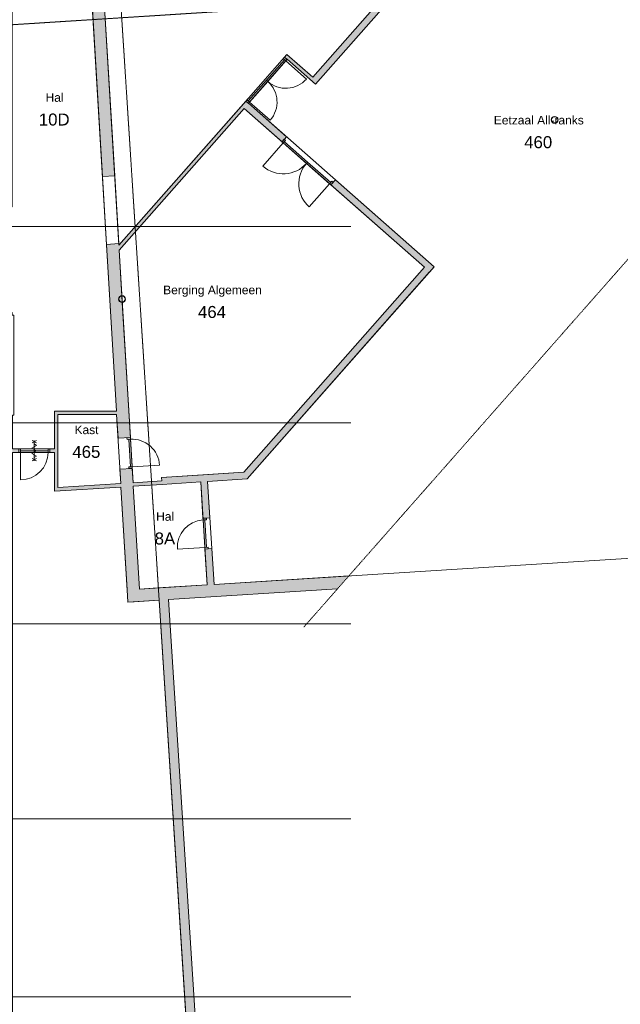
# Model space of a CAD drawing. Header units: millimetres. Extents: x 23089 to 106528, y 39021 to 113498.
# Tile 39 of 50: x 59717 to 77208, y 59186 to 87874. Entities that reach past the tile are written whole.
import ezdxf

# ---------------------------------------------------------------- set-up
doc = ezdxf.new("R2010")
doc.units = ezdxf.units.MM
doc.linetypes.add('ARC Dash', pattern=[4, 2, -2])
doc.linetypes.add('ARC Grid Line', pattern=[22.225, 12.7, -3.175, 3.175, -3.175])
for name, color, linetype, lineweight in [('A--A2__Ruwbouw', 8, 'Continuous', 9), ('A--L$01A__Algemeen', 7, 'Continuous', 9), ('A--L$07A__Stramien', 1, 'Continuous', 13), ('A--L21__Buitenwanden', 3, 'Continuous', 9), ('A--L22__Binnenwanden', 2, 'Continuous', 9), ('A--L23__Vloeren', 3, 'Continuous', 9), ('A--L28__Hoofddraagconstructies', 3, 'Continuous', 9), ('A--L3__Afbouw', 2, 'Continuous', 9), ('A--LD30__DetailPenMiddel', 3, 'Continuous', 9), ('A--LR9__AlgVoorz', 7, 'Continuous', 9), ('A--TR9__AlgVoorz', 1, 'Continuous', 13)]:
    doc.layers.add(name, color=color, linetype=linetype, lineweight=lineweight)
doc.styles.add('Arial', font='arial.ttf', dxfattribs={"height": 350})
doc.styles.add('Arial_1', font='arial.ttf', dxfattribs={"height": 250})

# ---------------------------------------------------------------- blocks, each defined once
blk = doc.blocks.new('32_DO_WB_vo deur enkel2 - vo 2-2241175-DO-Begane grond - Nieuwe vloeren')
at = {"layer": 'A--L3__Afbouw'}
h = blk.add_hatch(color=9, dxfattribs=at)
h.paths.add_polyline_path([(-330, 50), (-330, -50), (-280, -50), (-280, 50)])
h.paths.add_polyline_path([(520, 50), (520, -50), (570, -50), (570, 50)])
blk.add_hatch(color=9, dxfattribs=at).paths.add_polyline_path([(-280, 50), (-280, 0), (520, 0), (520, 50), (-187, 50)])
at = {"layer": 'A--L$01A__Algemeen'}
for p, q in [((520, 50), (520, 850)), ((57, 300), (183, 227)), ((57, 227), (183, 300)), ((120, 300), (120, -300)), ((120, 300), (120, -300)), ((120, 300), (120, -300)), ((187, 78), (52, 0)), ((52, 0), (187, -78)), ((120, 195), (52, 156)), ((52, 156), (187, 78)), ((187, -78), (52, -156)), ((52, -156), (120, -195)), ((57, -300), (183, -227)), ((57, -227), (183, -300))]:
    blk.add_line(p, q, dxfattribs=at)
blk.add_arc((520, 50), 800, 90, 180, dxfattribs=at)
at = {"layer": 'A--L3__Afbouw'}
for p, q in [((-280, 50), (-330, 50)), ((-330, 50), (-330, -50)), ((520, 50), (-280, 50)), ((-280, 50), (-280, 0)), ((-280, -50), (-280, 50)), ((520, 0), (520, 50)), ((570, 50), (520, 50)), ((520, 50), (520, -50)), ((570, -50), (570, 50)), ((-330, -50), (-280, -50)), ((-280, 0), (520, 0)), ((520, -50), (570, -50))]:
    blk.add_line(p, q, dxfattribs=at)
blk = doc.blocks.new('32_DO_WB_vo deur enkel1 - vo 2-1766235-DO-Begane grond - Nieuwe vloeren')
at = {"layer": 'A--L3__Afbouw'}
h = blk.add_hatch(color=9, dxfattribs=at)
h.paths.add_polyline_path([(570, 80), (570, 180), (520, 180), (520, 80), (564, 80)])
h.paths.add_polyline_path([(-280, 80), (-280, 180), (-330, 180), (-330, 80), (-286, 80)])
blk.add_hatch(color=9, dxfattribs=at).paths.add_polyline_path([(520, 130), (520, 180), (-280, 177), (-280, 130), (507, 130)])
at = {"layer": 'A--L$01A__Algemeen'}
blk.add_line((520, 180), (520, 980), dxfattribs=at)
blk.add_arc((520, 180), 800, 90, 180, dxfattribs=at)
at = {"layer": 'A--L3__Afbouw'}
for p, q in [((-280, 180), (-330, 180)), ((-330, 180), (-330, 80)), ((-330, 80), (-280, 80)), ((520, 180), (-280, 180)), ((-280, 180), (-280, 130)), ((-280, 80), (-280, 180)), ((-280, 130), (520, 130)), ((520, 130), (520, 180)), ((570, 180), (520, 180)), ((520, 180), (520, 80)), ((520, 80), (570, 80)), ((570, 80), (570, 180))]:
    blk.add_line(p, q, dxfattribs=at)
blk = doc.blocks.new('32_DO_WB_vo deur enkel1 - vo 2-1929127-DO-Begane grond - Nieuwe vloeren')
at = {"layer": 'A--L3__Afbouw'}
h = blk.add_hatch(color=9, dxfattribs=at)
h.paths.add_polyline_path([(570, -100), (564, 0), (520, 0), (520, -100)])
h.paths.add_polyline_path([(-280, -100), (-280, 0), (-330, 0), (-330, -100)])
blk.add_hatch(color=9, dxfattribs=at).paths.add_polyline_path([(520, -100), (520, -50), (-280, -50), (-280, -100), (463, -100)])
at = {"layer": 'A--L$01A__Algemeen'}
blk.add_line((520, -100), (520, -900), dxfattribs=at)
blk.add_arc((520, -100), 800, 180, 270, dxfattribs=at)
at = {"layer": 'A--L3__Afbouw'}
for p, q in [((-330, -100), (-330, 0)), ((-330, 0), (-280, 0)), ((-280, -100), (-330, -100)), ((-280, 0), (-280, -100)), ((-280, -50), (520, -50)), ((-280, -100), (-280, -50)), ((520, -100), (-280, -100)), ((520, -100), (520, 0)), ((520, 0), (570, 0)), ((520, -50), (520, -100)), ((570, -100), (520, -100)), ((570, 0), (570, -100))]:
    blk.add_line(p, q, dxfattribs=at)
blk = doc.blocks.new('32_DO_WB_vo deur dubbel - vo-V5-DO-Begane grond - Nieuwe vloeren')
at = {"layer": 'A--L3__Afbouw'}
h = blk.add_hatch(color=9, dxfattribs=at)
h.paths.add_polyline_path([(-1315, 100), (-1315, 0), (-1265, 0), (-1265, 100), (-1309, 100)])
h.paths.add_polyline_path([(535, 100), (535, 0), (585, 0), (585, 100)])
for points in [[(-1265, 100), (-1265, 50), (-365, 50), (-365, 100), (-607, 100)], [(-365, 100), (-365, 50), (535, 56), (535, 100), (-168, 100)]]:
    blk.add_hatch(color=9, dxfattribs=at).paths.add_polyline_path(points)
at = {"layer": 'A--L$01A__Algemeen'}
for p, q in [((-1265, 100), (-1265, 1000)), ((535, 100), (535, 1000))]:
    blk.add_line(p, q, dxfattribs=at)
for centre, start, end in [((-1265, 100), 360, 90), ((535, 100), 90, 180)]:
    blk.add_arc(centre, 900, start, end, dxfattribs=at)
at = {"layer": 'A--L3__Afbouw'}
for p, q in [((-1265, 100), (-1315, 100)), ((-1315, 100), (-1315, 0)), ((-1315, 0), (-1265, 0)), ((-365, 100), (-1265, 100)), ((-1265, 100), (-1265, 50)), ((-1265, 0), (-1265, 100)), ((-1265, 50), (-365, 50)), ((-365, 50), (-365, 100)), ((535, 100), (-365, 100)), ((-365, 100), (-365, 50)), ((-365, 50), (535, 50)), ((535, 50), (535, 100)), ((585, 100), (535, 100)), ((535, 100), (535, 0)), ((535, 0), (585, 0)), ((585, 0), (585, 100))]:
    blk.add_line(p, q, dxfattribs=at)
blk = doc.blocks.new('32_DO_WB_vo deur dubbel - vo-1960555-DO-Begane grond - Nieuwe vloeren')
at = {"layer": 'A--L3__Afbouw'}
h = blk.add_hatch(color=9, dxfattribs=at)
h.paths.add_polyline_path([(535, 50), (485, 50), (485, -50), (535, -50), (535, 44)])
h.paths.add_polyline_path([(-1115, 50), (-1165, 48), (-1165, -50), (-1115, -50), (-1115, 0)])
for points in [[(-315, 50), (-1115, 50), (-1115, 0), (-315, 0)], [(485, 50), (-315, 50), (-315, 0), (485, 6)]]:
    blk.add_hatch(color=9, dxfattribs=at).paths.add_polyline_path(points)
at = {"layer": 'A--L$01A__Algemeen'}
for p, q in [((-1115, 50), (-1115, 850)), ((485, 50), (485, 850))]:
    blk.add_line(p, q, dxfattribs=at)
for centre, start, end in [((-1115, 50), 360, 90), ((485, 50), 90, 180)]:
    blk.add_arc(centre, 800, start, end, dxfattribs=at)
at = {"layer": 'A--L3__Afbouw'}
for p, q in [((-1115, 50), (-1165, 50)), ((-1165, 50), (-1165, -50)), ((-315, 50), (-1115, 50)), ((-1115, 50), (-1115, 0)), ((-1115, -50), (-1115, 50)), ((-315, 0), (-315, 50)), ((485, 50), (-315, 50)), ((-315, 50), (-315, 0)), ((485, 0), (485, 50)), ((535, 50), (485, 50)), ((485, 50), (485, -50)), ((535, -50), (535, 50)), ((-1165, -50), (-1115, -50)), ((-1115, 0), (-315, 0)), ((-315, 0), (485, 0)), ((485, -50), (535, -50))]:
    blk.add_line(p, q, dxfattribs=at)
blk = doc.blocks.new('28_SCF_ARC_stalen_kolom_rond - Stalen kolom ø200mm-1729722-DO-Begane grond - Nieuwe vloeren')
at = {"layer": 'A--L28__Hoofddraagconstructies'}
h = blk.add_hatch(color=9, dxfattribs=at)
h.paths.add_polyline_path([(16, -98), (17, -98), (50, -87), (77, -64), (95, -31), (100, 0), (94, 34), (69, 71), (45, 88), (16, 98), (-17, 98), (-50, 87), (-77, 64), (-95, 31), (-100, 0), (-94, -34), (-77, -64), (-45, -88), (-16, -98)])
h.paths.add_polyline_path([(16, -89), (-21, -87), (-50, -74), (-77, -45), (-85, -31), (-90, 0), (-77, 45), (-61, 64), (-45, 78), (-16, 89), (17, 88), (61, 64), (77, 45), (85, 31), (90, 0), (77, -45), (69, -58), (45, -78), (17, -88)])
for radius, start, end in [(100, 360, 180), (100, 180, 360), (90, 0, 180), (90, 180, 360)]:
    blk.add_arc((0, 0), radius, start, end, dxfattribs=at)
blk = doc.blocks.new('28_SCF_ARC_stalen_kolom_rond - Stalen kolom ø200mm-1797774-DO-Begane grond - Nieuwe vloeren')
at = {"layer": 'A--L28__Hoofddraagconstructies'}
h = blk.add_hatch(color=9, dxfattribs=at)
h.paths.add_polyline_path([(-16, -98), (17, -98), (50, -87), (77, -64), (97, -16), (97, 16), (94, 34), (69, 71), (45, 88), (16, 98), (-17, 98), (-50, 87), (-77, 64), (-95, 31), (-100, 0), (-94, -34), (-77, -64), (-45, -88), (-17, -98)])
h.paths.add_polyline_path([(-16, -89), (-50, -74), (-77, -45), (-85, -31), (-90, 0), (-77, 45), (-61, 64), (-45, 78), (-16, 89), (17, 88), (61, 64), (77, 45), (85, 31), (90, 0), (77, -45), (69, -58), (45, -78), (16, -89)])
for radius, start, end in [(100, 360, 180), (100, 180, 360), (90, 0, 180), (90, 180, 360)]:
    blk.add_arc((0, 0), radius, start, end, dxfattribs=at)

msp = doc.modelspace()

# ---------------------------------------------------------------- hatches: boundary and pattern name
at = {"layer": 'A--A2__Ruwbouw'}
h = msp.add_hatch(color=9, dxfattribs=at)
h.paths.add_polyline_path([(62844.2, 71262.4), (63203.5, 71285), (62993.4, 74800.5), (62634, 74779.1), (62842.8, 71285)])
h.paths.add_polyline_path([(62580.4, 75677.5), (62939.7, 75698.9), (62704.5, 79634.9), (62681.3, 79634.9), (62638.3, 79655.4), (62614.1, 79682.9), (62604.1, 79702.6), (62598.6, 79733.4), (62604.7, 79767.7), (62638.3, 79811.3), (62657.9, 79823.3), (62692.8, 79831.8), (62602.1, 81348.9), (62242.7, 81327.4), (62579.1, 75698.9)])
h.paths.add_polyline_path([(62683, 79644.7), (62703.9, 79644.7), (62693.3, 79822), (62677.4, 79820), (62637.4, 79797.6), (62622, 79777.9), (62614.1, 79764.1), (62608.6, 79733.4), (62622, 79688.8), (62637.4, 79669.1), (62657.9, 79653.9), (62681.3, 79645.4)])
h.paths.add_polyline_path([(62124.6, 83303.9), (62484, 83325.3), (62180.2, 88409.5), (62156.9, 88409.5), (62114, 88430.1), (62089.7, 88457.5), (62079.6, 88478.2), (62074.3, 88508), (62084.2, 88548.9), (62114, 88586), (62129.9, 88596.7), (62168.4, 88606.5), (62140.5, 89074.2), (61781.1, 89052.7), (61951.4, 86203.7)])
h.paths.add_polyline_path([(62162.1, 88419.4), (62179.6, 88419.4), (62164.6, 88596.7), (62153.1, 88594.6), (62113, 88572.3), (62097.7, 88552.6), (62089.7, 88538.8), (62084.3, 88508), (62097.7, 88463.4), (62113, 88443.7), (62129.3, 88430.1), (62158.7, 88419.4)])
h.paths.add_polyline_path([(61663, 91029.1), (62022.4, 91050.6), (61937.4, 92473.1), (61578, 92451.6)])
h.paths.add_polyline_path([(61459.9, 94428.1), (61819.3, 94449.6), (61672.5, 96834.5), (61653.5, 96834.5), (61610.5, 96855.1), (61586.3, 96882.5), (61576.3, 96902.2), (61570.9, 96933), (61586.3, 96983.5), (61610.5, 97010.9), (61626.4, 97021.6), (61665, 97031.5), (61452.4, 100551), (61095.3, 100529.6), (61458.6, 94449.6)])
h.paths.add_polyline_path([(61671.9, 96844.4), (61676.2, 96844.4), (61661.4, 97021.6), (61649.7, 97019.6), (61609.6, 96997.3), (61594.3, 96977.6), (61586.3, 96963.8), (61580.9, 96933), (61594.3, 96888.4), (61609.6, 96868.7), (61625.9, 96855.1), (61655.2, 96844.4)])
h.paths.add_polyline_path([(61041.6, 101428), (61401, 101449.5), (61164, 105414.3), (61139.6, 105414.8), (61097.8, 105434.9), (61073.6, 105462.3), (61064.2, 105478.6), (61058.2, 105512.8), (61073.6, 105563.3), (61097.8, 105590.8), (61118.4, 105603.1), (61152.3, 105611.3), (60788.6, 111697.3), (60443.9, 111431.1), (61040.3, 101449.5)])
h.paths.add_polyline_path([(61163.5, 105424.2), (61152.9, 105601.5), (61137, 105599.4), (61096.9, 105577.1), (61081.6, 105557.4), (61072.4, 105537), (61068.2, 105512.8), (61081.6, 105468.2), (61096.9, 105448.5), (61113.2, 105434.9), (61145.8, 105424.2)])
h = msp.add_hatch(color=9, dxfattribs=at)
h.paths.add_polyline_path([(68334.1, 85994.2), (74138.8, 92583.2), (73988.7, 92715.4), (68184, 86126.4), (68250.1, 86068.2)])
h.paths.add_polyline_path([(75394.8, 94008.9), (76238.8, 94967.1), (76088.8, 95099.3), (75244.7, 94141.1), (75393, 94010.4)])
h.paths.add_polyline_path([(76820.6, 95627.4), (76961.5, 95796.4), (76815.9, 95924.7), (76670.5, 95759.6), (76722.8, 95713.5)])
h.paths.add_polyline_path([(77547.7, 96452.8), (78466.4, 97495.6), (78316.3, 97627.8), (77397.6, 96585)])
h = msp.add_hatch(color=9, dxfattribs=at)
h.paths.add_polyline_path([(62613.2, 81163.1), (66373.6, 85440.7), (66303, 85502.8), (62604.7, 81304.8)])
h.paths.add_polyline_path([(67501.8, 86712.3), (67509.3, 86720.8), (67434.3, 86786.9), (67426.8, 86778.4), (67500.4, 86713.6)])
for points in [[(68184, 86126.4), (68247.6, 86203.7), (67500.4, 86862), (67434.3, 86786.9), (68101.8, 86198.8)], [(66058.1, 74475.6), (66340.6, 74493.7), (71655.9, 80527.3), (71505.9, 80659.5), (66245.3, 74688)], [(60831.9, 75366.4), (60831.9, 76467.4), (60731.9, 76467.4), (60731.9, 75366.4)], [(62533.1, 76367.4), (62539.1, 76367.4), (62533.1, 76467.4), (60831.9, 76467.4), (60831.9, 76367.4), (62242.7, 76367.4)], [(60731.9, 74133.4), (60831.9, 74139.9), (60831.9, 75366.4), (60731.9, 75366.4), (60731.9, 74157.9)], [(63863, 74334.4), (66058.1, 74475.6), (66245.3, 74688), (63850.1, 74534), (63858.3, 74406.7)], [(60831.9, 74139.9), (62665.2, 74257.7), (62659.2, 74357.6), (60831.9, 74240.1)], [(63024.5, 74280.5), (63863, 74334.4), (63850.1, 74433.8), (63018.5, 74380.4)], [(63764.5, 70959.6), (68968.3, 71287.3), (69304.7, 71669.2), (63741.8, 71318.9), (63764.4, 70960.5)], [(62865.7, 70903), (63764.4, 70960.5), (63741.8, 71318.9), (62844.2, 71262.4), (62864.3, 70925.6)], [(65156.2, 53734.4), (64047.7, 70977.4), (63778.2, 70960.5), (64885.7, 53734.4), (64996.9, 53734.4)]]:
    msp.add_hatch(color=9, dxfattribs=at).paths.add_polyline_path(points)
h = msp.add_hatch(color=9, dxfattribs=at)
h.paths.add_polyline_path([(71659.2, 80524.4), (71791.4, 80674.5), (68913.8, 83209.5), (68781.6, 83059.4), (71655.9, 80527.3)])
h.paths.add_polyline_path([(67355.9, 84315.4), (67488.1, 84465.5), (66378.1, 85436.7), (66249.2, 85290.4), (66378.1, 85176.9)])
h = msp.add_hatch(color=9, dxfattribs=at)
h.paths.add_polyline_path([(60721.9, 75266.4), (60731.9, 75266.4), (60731.9, 75366.4), (60591.9, 75366.4), (60591.9, 75266.4)])
h.paths.add_polyline_path([(59506.9, 75266.4), (59691.9, 75271.4), (59691.9, 75366.4), (59506.9, 75366.4), (59506.9, 75271.4)])
h = msp.add_hatch(color=9, dxfattribs=at)
h.paths.add_polyline_path([(65176.1, 71409.2), (65375.7, 71421.8), (65310.2, 72462.2), (65110.6, 72449.6), (65176, 71411)])
h.paths.add_polyline_path([(65054.1, 73347.8), (65253.7, 73360.4), (65187, 74419.6), (64987.4, 74406.7), (65053.3, 73360.4)])

# ---------------------------------------------------------------- linework, layer by layer
at = {"layer": 'A--L$07A__Stramien', "linetype": 'ARC Grid Line'}
for p, q in [((62193.3, 95618), (65785.5, 39742)), ((69268.3, 88349.7), (24200.6, 85478.1)), ((69356.6, 81851.4), (24200.6, 81851.4)), ((69356.6, 76131.4), (24200.6, 76131.4)), ((69356.6, 70271.4), (24200.6, 70271.4)), ((69356.6, 64591.4), (24200.6, 64591.4)), ((69356.6, 59401.4), (24200.6, 59401.4))]:
    msp.add_line(p, q, dxfattribs=at)
at = {"layer": 'A--L21__Buitenwanden', "lineweight": 15}
for p, q in [((69304.7, 71669.2), (65375.7, 71421.8)), ((62844.2, 71262.4), (62865.7, 70903)), ((65176.1, 71409.2), (63203.5, 71285)), ((64047.7, 70977.4), (68968.3, 71287.3)), ((62865.7, 70903), (63778.2, 70960.5)), ((63778.2, 70960.5), (64885.7, 53734.4)), ((65156.2, 53734.4), (64047.7, 70977.4))]:
    msp.add_line(p, q, dxfattribs=at)
at = {"layer": 'A--L22__Binnenwanden', "lineweight": 15}
for p, q in [((73988.7, 92715.4), (68250.1, 86201.4)), ((68334.1, 85994.2), (74138.8, 92583.2)), ((61781.1, 89052.7), (62124.6, 83303.9)), ((62484, 83325.3), (62181.5, 88387.1)), ((67500.4, 86862), (67426.8, 86778.4)), ((67426.8, 86778.4), (67501.8, 86712.3)), ((68250.1, 86201.4), (67500.4, 86862)), ((67501.8, 86712.3), (67509.3, 86720.8)), ((67509.3, 86720.8), (68334.1, 85994.2)), ((66303, 85502.8), (62604.7, 81304.8)), ((66378.1, 85436.7), (66303, 85502.8)), ((62613.2, 81163.1), (66249.2, 85290.4)), ((66249.2, 85290.4), (67355.9, 84315.4)), ((66381.4, 85440.5), (66378.1, 85436.7)), ((67488.1, 84465.5), (66381.4, 85440.5)), ((67355.9, 84315.4), (67488.1, 84465.5)), ((62124.6, 83303.9), (62484, 83325.3)), ((68913.8, 83209.5), (68781.6, 83059.4)), ((71791.4, 80674.5), (68913.8, 83209.5)), ((68781.6, 83059.4), (71505.9, 80659.5)), ((62602.1, 81348.9), (62242.7, 81327.4)), ((62242.7, 81327.4), (62533.1, 76467.4)), ((62604.7, 81304.8), (62602.1, 81348.9)), ((62692.8, 79831.8), (62613.2, 81163.1)), ((71505.9, 80659.5), (66245.3, 74688)), ((71659.2, 80524.4), (71791.4, 80674.5)), ((66340.6, 74493.7), (71655.9, 80527.3)), ((71655.9, 80527.3), (71659.2, 80524.4)), ((62703.9, 79644.7), (62693.3, 79822)), ((62939.7, 75698.9), (62704.5, 79634.9)), ((60731.9, 76467.4), (60731.9, 75366.4)), ((62533.1, 76467.4), (60731.9, 76467.4)), ((60831.9, 76367.4), (62539.1, 76367.4)), ((60831.9, 74240.1), (60831.9, 76367.4)), ((62539.1, 76367.4), (62580.4, 75677.5)), ((62580.4, 75677.5), (62939.7, 75698.9)), ((60731.9, 75366.4), (60591.9, 75366.4)), ((60591.9, 75366.4), (60591.9, 75266.4)), ((60591.9, 75266.4), (60731.9, 75266.4)), ((60731.9, 75266.4), (60731.9, 74133.4)), ((62993.4, 74800.5), (62634, 74779.1)), ((62634, 74779.1), (62659.2, 74357.6)), ((63018.5, 74380.4), (62993.4, 74800.5)), ((66245.3, 74688), (63850.1, 74534)), ((62659.2, 74357.6), (60831.9, 74240.1)), ((63856.6, 74434.2), (63018.5, 74380.4)), ((63024.5, 74280.5), (63863, 74334.4)), ((63850.1, 74534), (63856.6, 74434.2)), ((63863, 74334.4), (64987.4, 74406.7)), ((64987.4, 74406.7), (65054.1, 73347.8)), ((65187, 74419.6), (66340.6, 74493.7)), ((65253.7, 73360.4), (65187, 74419.6)), ((60731.9, 74133.4), (62665.2, 74257.7)), ((62665.2, 74257.7), (62844.2, 71262.4)), ((63203.5, 71285), (63024.5, 74280.5)), ((65054.1, 73347.8), (65253.7, 73360.4)), ((65310.2, 72462.2), (65110.6, 72449.6)), ((65110.6, 72449.6), (65176.1, 71409.2)), ((65375.7, 71421.8), (65310.2, 72462.2))]:
    msp.add_line(p, q, dxfattribs=at)
at = {"layer": 'A--L22__Binnenwanden'}
for p, q in [((62242.7, 81327.4), (62124.6, 83303.9)), ((62484, 83325.3), (62602.1, 81348.9)), ((59741.9, 75366.4), (60541.9, 75366.4))]:
    msp.add_line(p, q, dxfattribs=at)
at = {"layer": 'A--L23__Vloeren'}
msp.add_line((62602.1, 81348.9), (62484, 83325.3), dxfattribs=at)
at = {"layer": 'A--LD30__DetailPenMiddel', "linetype": 'ARC Dash'}
msp.add_line((82865, 87061.8), (67989.7, 70176.5), dxfattribs=at)
at = {"layer": 'A--LD30__DetailPenMiddel'}
for p, q in [((62124.6, 83303.9), (62242.7, 81327.4)), ((62124.6, 83303.9), (62242.7, 81327.4)), ((62124.6, 83303.9), (62242.7, 81327.4)), ((60541.9, 75366.4), (59741.9, 75366.4)), ((59741.9, 75366.4), (60541.9, 75366.4))]:
    msp.add_line(p, q, dxfattribs=at)
at = {"layer": 'A--LR9__AlgVoorz'}
for p, q in [((75285.2, 93884.6), (68334.1, 85994.2)), ((67509.3, 86720.8), (66381.4, 85440.5)), ((68334.1, 85994.2), (67509.3, 86720.8)), ((66381.4, 85440.5), (71788.2, 80677.3)), ((71788.2, 80677.3), (66340.6, 74493.7)), ((66340.6, 74493.7), (65187, 74419.6)), ((65187, 74419.6), (65375.7, 71421.8)), ((65375.7, 71421.8), (82857.2, 72522.7))]:
    msp.add_line(p, q, dxfattribs=at)
at = {"layer": 'A--LR9__AlgVoorz', "flags": 128}
for points in [[(62181.5, 88387.1), (62604.7, 81304.8), (66240.2, 85431.6), (67500.4, 86862), (68250.1, 86201.4), (75203.2, 94094.1), (75163.5, 94129.1), (74490.2, 94722.3), (73739.5, 95383.7), (72689.6, 96308.7), (70712.6, 98050.6), (66920.1, 93754.8)], [(59546.9, 76511.4), (59546.9, 76351.4), (59506.9, 76351.4), (59506.9, 75366.4), (60731.9, 75366.4), (60731.9, 76467.4), (62533.1, 76467.4), (61450.8, 94579.5), (60022.6, 94487.3), (60250.8, 90955.1), (60267.6, 90694.7), (60094.9, 90499), (59496.9, 89821.6), (59496.9, 82512), (59496.9, 82435.5), (57975.9, 80676.4), (59496.9, 79335.5), (59496.9, 79268.9), (59546.9, 79268.9)], [(62613.2, 81163.1), (63018.5, 74380.4), (63856.6, 74434.2), (63850.1, 74534), (65074.5, 74612.7), (66245.3, 74688), (71505.9, 80659.5), (66249.2, 85290.4)], [(60831.9, 76367.4), (60831.9, 75366.4), (60831.9, 74240.1), (62659.2, 74357.6), (62539.1, 76367.4)], [(59691.9, 75266.4), (59506.9, 75266.4), (59506.9, 54938.4), (59506.9, 53403.5), (59506.9, 46848.4), (64786.9, 46848.4), (64786.9, 51979), (64786.9, 53629.4), (64891.8, 53638.3), (63778.2, 70960.5), (63045.9, 70914.3), (62865.7, 70903), (62854.9, 71083.2), (62665.2, 74257.7), (60731.9, 74133.4), (60731.9, 75266.4), (60591.9, 75266.4)], [(63024.5, 74280.5), (63203.5, 71285), (63741.8, 71318.9), (65176.1, 71409.2), (64987.4, 74406.7), (63863, 74334.4)]]:
    msp.add_lwpolyline(points, close=True, dxfattribs=at)

# ---------------------------------------------------------------- block references
at = {"layer": 'A--L28__Hoofddraagconstructies'}
for name, p in [('28_SCF_ARC_stalen_kolom_rond - Stalen kolom ø200mm-1797774-DO-Begane grond - Nieuwe vloeren', (75295.9, 84956.1)), ('28_SCF_ARC_stalen_kolom_rond - Stalen kolom ø200mm-1729722-DO-Begane grond - Nieuwe vloeren', (62698.6, 79733.4))]:
    msp.add_blockref(name, p, dxfattribs=at)
at = {"layer": 'A--L3__Afbouw'}
for name, p, rotation in [('32_DO_WB_vo deur dubbel - vo-1960555-DO-Begane grond - Nieuwe vloeren', (66694.1, 85871.1), 228.6212953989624), ('32_DO_WB_vo deur dubbel - vo-V5-DO-Begane grond - Nieuwe vloeren', (67860.9, 84003.8), 138.6212953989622), ('32_DO_WB_vo deur enkel1 - vo 2-1766235-DO-Begane grond - Nieuwe vloeren', (62779.7, 75358.8), 273.4196840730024), ('32_DO_WB_vo deur enkel2 - vo 2-2241175-DO-Begane grond - Nieuwe vloeren', (60261.9, 75316.4), 180), ('32_DO_WB_vo deur enkel1 - vo 2-1929127-DO-Begane grond - Nieuwe vloeren', (65174.6, 73024.7), 273.6034772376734)]:
    msp.add_blockref(name, p, dxfattribs=dict(at, rotation=rotation))

# ---------------------------------------------------------------- texts
at = {"layer": 'A--TR9__AlgVoorz', "attachment_point": 1}
for s, insert, char_height, width, style in [('Hal', (60470.5, 85732.4), 250, 625.316, 'Arial_1'), ('10D', (60273.9, 85140.7), 350, 1106.329, 'Arial'), ('Eetzaal All-ranks', (73524.6, 85072.5), 250, 3150.632, 'Arial_1'), ('460', (74409.5, 84480.8), 350, 1010.126, 'Arial'), ('Berging Algemeen', (63894.9, 80124.9), 250, 3463.29, 'Arial_1'), ('464', (64908.8, 79533.2), 350, 1010.126, 'Arial'), ('Kast', (61313.7, 76049.2), 250, 849.789, 'Arial_1'), ('465', (61249.6, 75457.5), 350, 1010.126, 'Arial'), ('Hal', (63691, 73525.1), 250, 625.316, 'Arial_1'), ('8A', (63646.9, 72933.4), 350, 737.552, 'Arial')]:
    msp.add_mtext(s, dxfattribs=dict(at, insert=insert, char_height=char_height, width=width, style=style))

doc.saveas('drawing.dxf')
